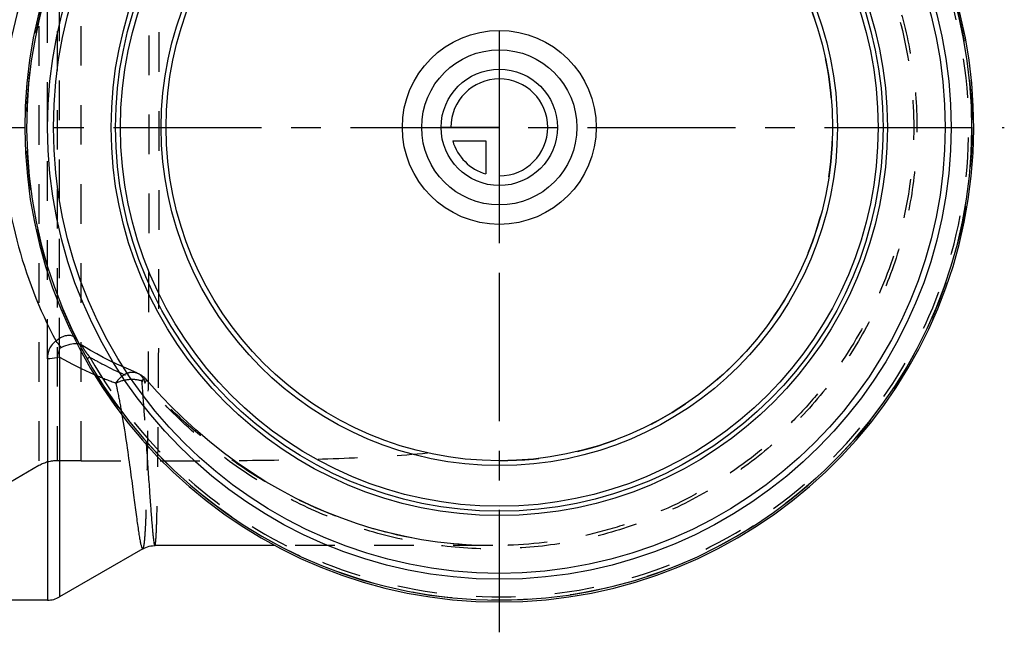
# Model space of a CAD drawing. Header units: millimetres. Extents: x 368 to 632, y 412 to 588.
# Tile 2 of 4: x 470 to 632, y 412 to 513. Entities that reach past the tile are written whole.
import ezdxf

# ---------------------------------------------------------------- set-up
doc = ezdxf.new("R2010")
doc.units = ezdxf.units.MM
doc.header["$LTSCALE"] = 65.185185
doc.linetypes.add('CENTER', pattern=[0.6, 0.375, -0.075, 0.075, -0.075])
doc.linetypes.add('HIDDEN', pattern=[0.2, 0.1, -0.1])
for name, color, linetype in [('ACHSEN_S', 7, 'CONTINUOUS'), ('KOERPER', 7, 'CONTINUOUS'), ('KONST.EL_MIT_GEO', 7, 'CONTINUOUS'), ('KURVEN', 7, 'CONTINUOUS')]:
    doc.layers.add(name, color=color, linetype=linetype)

msp = doc.modelspace()

# ---------------------------------------------------------------- linework, layer by layer
at = {"layer": 'ACHSEN_S', "color": 2, "linetype": 'CENTER'}
for p, q in [((548.85, 588.31), (548.85, 411.69)), ((367.85, 494.99), (632.19, 494.99))]:
    msp.add_line(p, q, dxfattribs=at)
at = {"layer": 'KOERPER', "color": 8, "linetype": 'HIDDEN'}
for p, q in [((479.85, 439.99), (479.85, 549.99)), ((479.85, 439.99), (475.88, 439.99)), ((547.77, 425.99), (511.85, 425.99))]:
    msp.add_line(p, q, dxfattribs=at)
at = {"layer": 'KOERPER', "color": 7, "linetype": 'Continuous'}
for p, q in [((511.85, 425.99), (492.03, 425.99)), ((490.02, 425.46), (476.28, 417.52)), ((474.28, 416.99), (404.35, 416.99))]:
    msp.add_line(p, q, dxfattribs=at)
at = {"layer": 'KOERPER', "color": 8, "linetype": 'HIDDEN'}
msp.add_circle((548.85, 494.99), 78, dxfattribs=at)
msp.add_arc((548.85, 494.99), 55, 270, 90, dxfattribs=at)
msp.add_open_spline([(479.85, 439.99), (484.74, 439.99), (494.47, 439.98), (508.93, 440.03), (523.1, 440.32), (532.43, 440.86), (537.01, 441.28)], degree=3, knots=[0, 0, 0, 0, 0.25649, 0.510167, 0.758595, 1, 1, 1, 1], dxfattribs=at)
at = {"layer": 'KONST.EL_MIT_GEO', "color": 8, "linetype": 'HIDDEN'}
for p, q in [((472.88, 550.79), (472.88, 439.18)), ((475.88, 549.99), (475.88, 439.99)), ((474.28, 456.81), (474.28, 533.16)), ((476.28, 457.07), (476.28, 532.9)), ((479.28, 459.72), (479.28, 459.72)), ((479.84, 459.11), (479.84, 459.11)), ((481.3, 457.07), (480.83, 456.81)), ((489.05, 454.49), (489.05, 454.49)), ((490.58, 453.4), (490.58, 453.4)), ((490.56, 443.17), (490.59, 442.7)), ((472.88, 439.18), (461.24, 432.47)), ((547.78, 425.99), (547.31, 425.99))]:
    msp.add_line(p, q, dxfattribs=at)
at = {"layer": 'KONST.EL_MIT_GEO', "color": 7, "linetype": 'Continuous'}
for p, q in [((474.28, 456.81), (474.28, 416.99)), ((476.28, 457.07), (476.28, 417.52))]:
    msp.add_line(p, q, dxfattribs=at)
at = {"layer": 'KONST.EL_MIT_GEO', "color": 8, "linetype": 'HIDDEN'}
for points in [[(479.84, 459.11), (479.75, 459.17), (479.65, 459.25), (479.54, 459.35), (479.45, 459.46), (479.37, 459.57), (479.3, 459.68), (479.28, 459.72)], [(489.05, 454.49), (488.04, 454.91), (486.86, 455.42), (485.71, 455.94), (484.59, 456.48), (483.49, 457.04), (482.43, 457.61), (481.39, 458.19), (480.38, 458.78), (479.84, 459.11)], [(547.31, 425.99), (546.72, 426), (544.04, 426.09), (541.35, 426.28), (538.66, 426.58), (535.99, 426.97), (533.32, 427.47), (530.67, 428.08), (528.04, 428.78), (525.43, 429.59), (522.84, 430.49), (520.28, 431.5), (517.74, 432.61), (515.24, 433.82), (512.77, 435.12), (510.33, 436.53), (507.94, 438.04), (505.58, 439.65), (503.27, 441.36), (501, 443.17), (498.78, 445.07), (496.6, 447.07), (494.48, 449.17), (492.41, 451.36), (490.58, 453.4)]]:
    msp.add_lwpolyline(points, dxfattribs=at)
at = {"layer": 'KONST.EL_MIT_GEO', "color": 7, "linetype": 'Continuous'}
msp.add_lwpolyline([(490.02, 425.46), (490.24, 425.58), (490.51, 425.7), (490.78, 425.8), (491.06, 425.88), (491.35, 425.93), (491.64, 425.97), (491.94, 425.99), (492, 425.99)], dxfattribs=at)
for radius in [74.56, 73.58, 64.05, 63.33, 62.52, 55.8, 55]:
    msp.add_circle((548.85, 494.99), radius, dxfattribs=at)
for centre, radius, start, end in [((548.85, 494.99), 78.3, 96.152, 83.848), ((548.85, 494.99), 78, 96.1876, 83.8124), ((506.36, 510.43), 61.26, 240.5852, 246.5736), ((474.28, 420.99), 4, 270, 300)]:
    msp.add_arc(centre, radius, start, end, dxfattribs=at)
at = {"layer": 'KONST.EL_MIT_GEO', "color": 8, "linetype": 'HIDDEN'}
for centre, radius, start, end in [((548.85, 494.99), 77.46, 209.3046, 150.6954), ((507.39, 512.66), 63.71, 246.5261, 246.9844), ((507.75, 513.52), 64.64, 246.9878, 249.9287), ((329.82, 420.5), 159.08, 9.7879, 10.0244), ((475.88, 433.99), 6, 90, 120)]:
    msp.add_arc(centre, radius, start, end, dxfattribs=at)
for points, knots in [([(490.02, 425.46), (490.04, 425.47), (490.08, 425.51), (490.14, 425.65), (490.2, 425.94), (490.28, 426.39), (490.34, 427.01), (490.4, 427.79), (490.46, 428.72), (490.52, 429.81), (490.59, 431.57), (490.67, 434.13), (490.75, 437.64), (490.82, 441.69), (490.88, 446.25), (490.93, 451.27), (490.97, 456.71), (491.01, 462.51), (491.04, 470.82), (491.07, 481.68), (491.08, 494.99), (491.07, 508.3), (491.04, 519.16), (491.01, 527.47), (490.97, 533.27), (490.93, 538.71), (490.88, 543.73), (490.82, 548.29), (490.75, 552.34), (490.67, 555.84), (490.59, 558.41), (490.52, 560.17), (490.46, 561.26), (490.4, 562.19), (490.34, 562.96), (490.28, 563.58), (490.2, 564.04), (490.14, 564.32), (490.08, 564.46), (490.04, 564.5), (490.02, 564.52)], [0, 0, 0, 0, 0.000456, 0.001147, 0.003338, 0.006655, 0.011111, 0.016706, 0.023431, 0.031275, 0.040221, 0.061346, 0.086621, 0.115817, 0.148666, 0.18486, 0.22406, 0.265896, 0.30997, 0.403135, 0.500001, 0.596867, 0.690032, 0.734105, 0.775941, 0.815142, 0.851336, 0.884184, 0.91338, 0.938655, 0.959779, 0.968726, 0.97657, 0.983295, 0.988889, 0.993346, 0.996662, 0.998853, 0.999544, 1, 1, 1, 1]), ([(490.37, 537.17), (492.76, 539.89), (497.83, 545.11), (506.42, 551.88), (515.9, 557.39), (526.09, 561.46), (536.79, 563.96), (547.75, 564.81), (558.71, 563.96), (569.41, 561.44), (579.59, 557.28), (589, 551.58), (597.4, 544.48), (604.58, 536.15), (610.36, 526.79), (614.6, 516.64), (617.19, 505.95), (618.06, 494.99), (617.19, 484.02), (614.6, 473.33), (610.36, 463.18), (604.58, 453.83), (597.4, 445.5), (589, 438.4), (579.59, 432.7), (569.41, 428.54), (558.71, 426.01), (547.75, 425.17), (536.79, 426.02), (526.09, 428.52), (515.9, 432.59), (506.42, 438.1), (497.83, 444.87), (492.76, 450.08), (490.37, 452.81)], [0, 0, 0, 0, 0.031016, 0.062174, 0.093393, 0.124641, 0.155905, 0.187176, 0.218453, 0.249732, 0.281014, 0.312296, 0.34358, 0.374863, 0.406147, 0.437431, 0.468716, 0.5, 0.531284, 0.562569, 0.593853, 0.625137, 0.65642, 0.687704, 0.718986, 0.750268, 0.781547, 0.812824, 0.844095, 0.875359, 0.906607, 0.937826, 0.968984, 1, 1, 1, 1]), ([(492, 425.99), (492.01, 425.99), (492.04, 426.02), (492.07, 426.13), (492.12, 426.37), (492.16, 426.78), (492.21, 427.35), (492.25, 428.08), (492.29, 428.98), (492.32, 430.03), (492.37, 431.74), (492.43, 434.26), (492.48, 437.71), (492.53, 441.72), (492.57, 446.24), (492.6, 451.24), (492.63, 456.67), (492.66, 462.46), (492.68, 470.78), (492.7, 481.65), (492.71, 494.99), (492.7, 508.32), (492.68, 519.2), (492.66, 527.51), (492.63, 533.31), (492.6, 538.73), (492.57, 543.73), (492.53, 548.26), (492.48, 552.27), (492.43, 555.72), (492.37, 558.24), (492.32, 559.95), (492.29, 561), (492.25, 561.89), (492.21, 562.63), (492.16, 563.2), (492.12, 563.61), (492.07, 563.85), (492.04, 563.96), (492.01, 563.99), (492, 563.99)], [0, 0, 0, 0, 0.000253, 0.000739, 0.002557, 0.005538, 0.009692, 0.015013, 0.021494, 0.029123, 0.037882, 0.058717, 0.083813, 0.112937, 0.145815, 0.182136, 0.221551, 0.263679, 0.308113, 0.402149, 0.5, 0.597851, 0.691887, 0.736321, 0.778449, 0.817864, 0.854185, 0.887063, 0.916187, 0.941283, 0.962118, 0.970877, 0.978506, 0.984987, 0.990308, 0.994462, 0.997443, 0.999261, 0.999747, 1, 1, 1, 1]), ([(547.78, 563.99), (552.3, 563.99), (559.12, 563.33), (567.92, 561.16), (576.47, 558.14), (586.55, 552.82), (595.39, 545.64), (601.51, 538.95), (606.95, 531.69), (612.36, 521.65), (616.35, 508.59), (617.7, 494.99), (616.35, 481.39), (612.36, 468.32), (606.95, 458.29), (601.51, 451.03), (595.39, 444.34), (586.55, 437.15), (576.47, 431.83), (567.92, 428.82), (559.12, 426.64), (552.3, 425.99), (547.78, 425.99)], [0, 0, 0, 0, 0.062479, 0.093756, 0.125034, 0.187515, 0.249997, 0.281276, 0.312554, 0.375036, 0.437518, 0.5, 0.562482, 0.624964, 0.687446, 0.718724, 0.750003, 0.812485, 0.874966, 0.906244, 0.937521, 1, 1, 1, 1]), ([(479.28, 459.72), (479.24, 459.8), (479.06, 460.1), (478.8, 460.35), (478.58, 460.47)], [0, 0, 0, 0, 0.260288, 1, 1, 1, 1]), ([(479.52, 459.24), (479.5, 459.25), (479.38, 459.27), (479.26, 459.29), (479.17, 459.3)], [0, 0, 0, 0, 0.235499, 1, 1, 1, 1]), ([(480.18, 458.69), (480.08, 458.76), (479.72, 459.04), (479.43, 459.41), (479.28, 459.72)], [0, 0, 0, 0, 0.254871, 1, 1, 1, 1]), ([(479.84, 459.11), (479.82, 459.12), (479.72, 459.18), (479.61, 459.22), (479.52, 459.24)], [0, 0, 0, 0, 0.234273, 1, 1, 1, 1]), ([(480.18, 458.69), (480.15, 458.77), (480.06, 458.94), (479.92, 459.06), (479.84, 459.11)], [0, 0, 0, 0, 0.48669, 1, 1, 1, 1]), ([(481.3, 457.07), (481.19, 457.21), (480.96, 457.49), (480.64, 457.91), (480.37, 458.31), (480.22, 458.57), (480.18, 458.69)], [0, 0, 0, 0, 0.268368, 0.543538, 0.811599, 1, 1, 1, 1]), ([(481.3, 457.07), (482.03, 456.65), (484.97, 455.04), (488.04, 453.68), (490.37, 452.81)], [0, 0, 0, 0, 0.253716, 1, 1, 1, 1]), ([(485.56, 452.81), (485.78, 453.14), (486.28, 453.74), (487.18, 454.39), (488.14, 454.69), (488.77, 454.6), (489.05, 454.49)], [0, 0, 0, 0, 0.290929, 0.55488, 0.788145, 1, 1, 1, 1]), ([(485.56, 452.81), (486.23, 453.14), (487.66, 453.54), (489.15, 453.43), (489.81, 453.2)], [0, 0, 0, 0, 0.513942, 1, 1, 1, 1]), ([(489.05, 454.49), (489.37, 454.37), (489.98, 453.88), (490.28, 453.18), (490.37, 452.81)], [0, 0, 0, 0, 0.469281, 1, 1, 1, 1]), ([(490.58, 453.4), (490.56, 453.43), (490.46, 453.46), (490.3, 453.42), (490.07, 453.33), (489.91, 453.25), (489.81, 453.2)], [0, 0, 0, 0, 0.126172, 0.32552, 0.616029, 1, 1, 1, 1]), ([(490.37, 452.81), (490.42, 452.87), (490.5, 453), (490.59, 453.18), (490.63, 453.35), (490.58, 453.4)], [0, 0, 0, 0, 0.38022, 0.672209, 1, 1, 1, 1]), ([(485.56, 452.81), (485.65, 452.41), (485.97, 450.88), (486.26, 449.34), (486.47, 448.19)], [0, 0, 0, 0, 0.255807, 1, 1, 1, 1]), ([(547.31, 425.99), (541.87, 426.02), (530.94, 427.36), (518.04, 432.06), (508.52, 437.4), (501.83, 442.12), (495.6, 447.43), (491.73, 451.27), (489.81, 453.2)], [0, 0, 0, 0, 0.249899, 0.499787, 0.624892, 0.749965, 0.875004, 1, 1, 1, 1]), ([(489.81, 453.2), (489.96, 451.48), (490.21, 448.14), (490.44, 444.79), (490.56, 443.17)], [0, 0, 0, 0, 0.515986, 1, 1, 1, 1])]:
    msp.add_open_spline(points, degree=3, knots=knots, dxfattribs=at)
at = {"layer": 'KONST.EL_MIT_GEO', "color": 7, "linetype": 'Continuous'}
for points, knots in [([(475.71, 530.25), (472.91, 524.99), (468.41, 513.5), (466.05, 494.99), (468.41, 476.48), (472.91, 464.98), (475.71, 459.72)], [0, 0, 0, 0, 0.244016, 0.5, 0.755984, 1, 1, 1, 1]), ([(478.58, 460.47), (478.39, 460.58), (477.93, 460.71), (477.18, 460.61), (476.41, 460.27), (475.94, 459.92), (475.71, 459.72)], [0, 0, 0, 0, 0.210075, 0.443204, 0.707824, 1, 1, 1, 1]), ([(475.71, 459.72), (475.46, 459.56), (475.01, 459.18), (474.41, 458.21), (474.28, 457.36), (474.28, 456.81)], [0, 0, 0, 0, 0.261874, 0.514393, 1, 1, 1, 1]), ([(476.61, 458.69), (476.54, 458.76), (476.22, 459.09), (475.92, 459.44), (475.71, 459.72)], [0, 0, 0, 0, 0.224685, 1, 1, 1, 1]), ([(476.61, 458.69), (476.46, 458.62), (476.18, 458.4), (476.08, 457.92), (476.14, 457.48), (476.23, 457.21), (476.28, 457.07)], [0, 0, 0, 0, 0.278089, 0.525911, 0.76376, 1, 1, 1, 1]), ([(479.17, 459.3), (478.78, 459.33), (477.88, 459.19), (477.05, 458.89), (476.61, 458.69)], [0, 0, 0, 0, 0.450638, 1, 1, 1, 1]), ([(476.28, 457.07), (476.12, 457.03), (475.47, 456.87), (474.79, 456.81), (474.28, 456.81)], [0, 0, 0, 0, 0.238869, 1, 1, 1, 1]), ([(486.58, 447.54), (486.86, 445.9), (487.35, 442.77), (487.97, 438.36), (488.47, 434.52), (488.83, 431.72), (489.09, 429.81), (489.26, 428.64), (489.41, 427.65), (489.53, 426.94), (489.62, 426.46), (489.69, 426.18), (489.75, 425.94), (489.81, 425.75), (489.86, 425.61), (489.91, 425.51), (489.96, 425.45), (490.01, 425.45), (490.02, 425.46)], [0, 0, 0, 0, 0.223325, 0.422969, 0.596133, 0.740454, 0.80117, 0.853977, 0.898695, 0.935184, 0.950309, 0.963341, 0.974278, 0.983129, 0.989919, 0.99472, 0.997771, 1, 1, 1, 1]), ([(490.59, 442.7), (490.67, 441.46), (490.83, 439.11), (491.06, 435.8), (491.26, 432.94), (491.41, 430.84), (491.53, 429.4), (491.61, 428.52), (491.68, 427.76), (491.75, 427.14), (491.81, 426.66), (491.87, 426.31), (491.92, 426.1), (491.96, 426.01), (491.99, 425.99), (492, 425.99)], [0, 0, 0, 0, 0.221925, 0.420113, 0.592013, 0.735575, 0.796199, 0.84915, 0.894276, 0.931459, 0.960593, 0.98162, 0.994552, 0.998084, 1, 1, 1, 1])]:
    msp.add_open_spline(points, degree=3, knots=knots, dxfattribs=at)
at = {"layer": 'KONST.EL_MIT_GEO', "color": 8, "linetype": 'HIDDEN'}
msp.add_open_spline([(489.05, 454.49), (489.63, 454.26), (490.17, 453.88), (490.58, 453.4)], degree=3, dxfattribs=at)
at = {"layer": 'KURVEN', "color": 40, "linetype": 'Continuous'}
for p, q in [((548.85, 510.99), (548.85, 478.99)), ((548.85, 494.99), (539.25, 494.99)), ((541.16, 492.79), (546.65, 492.79)), ((546.65, 492.79), (546.65, 487.3))]:
    msp.add_line(p, q, dxfattribs=at)
for radius in [16, 12.8, 9.6]:
    msp.add_circle((548.85, 494.99), radius, dxfattribs=at)
for start, end in [(270, 180), (195.962, 254.038)]:
    msp.add_arc((548.85, 494.99), 8, start, end, dxfattribs=at)

doc.saveas('drawing.dxf')
